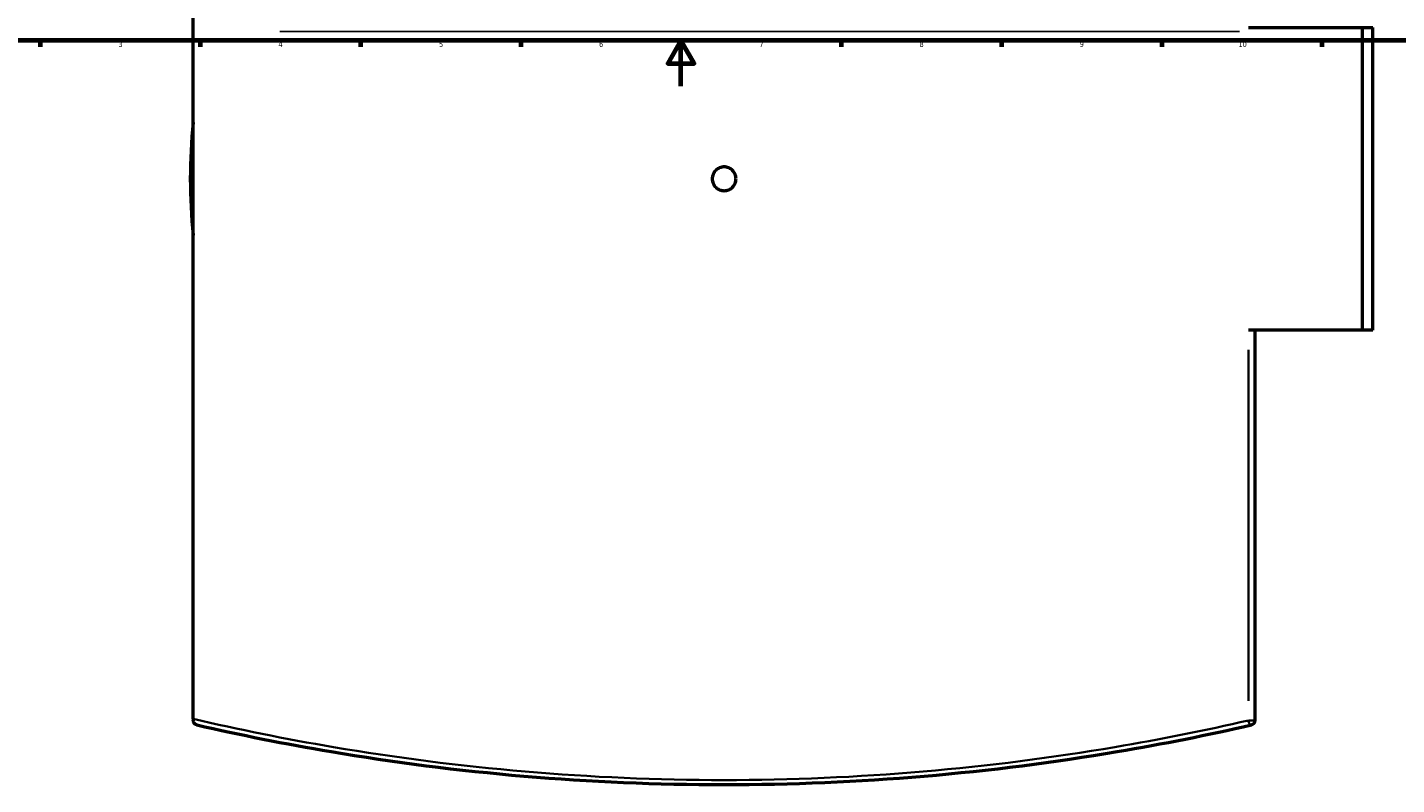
# Model space of a CAD drawing. Header units: millimetres. Extents: x -634 to 1183, y -305 to 935.
# Tile 4 of 12: x 135 to 734, y -305 to 26. Entities that reach past the tile are written whole.
import ezdxf

# ---------------------------------------------------------------- set-up
doc = ezdxf.new("R2010")
doc.units = ezdxf.units.MM
for name, color, linetype, lineweight in [('Border (ANSI)', 7, 'Continuous', 70), ('Sketch Geometry (ANSI)', 7, 'Continuous', 25), ('Visible (ANSI)', 7, 'Continuous', 50), ('Visible Narrow (ANSI)', 7, 'Continuous', 35)]:
    doc.layers.add(name, color=color, linetype=linetype, lineweight=lineweight)
doc.styles.add('Note Text (ANSI)', font='tahoma.ttf')

# ---------------------------------------------------------------- blocks, each defined once
blk = doc.blocks.new('Borders Default Border')
at = {"layer": 'Border (ANSI)'}
for p, q in [((140.17, 20), (140.17, 17.2)), ((210.25, 20), (210.25, 17.2)), ((280.33, 20), (280.33, 17.2)), ((350.42, 20), (350.42, 17.2)), ((490.58, 20), (490.58, 17.2)), ((560.67, 20), (560.67, 17.2)), ((630.75, 20), (630.75, 17.2)), ((700.83, 20), (700.83, 17.2))]:
    blk.add_line(p, q, dxfattribs=at)
at = {"layer": 'Border (ANSI)', "flags": 128}
for points in [[(20, 20), (20, 574), (821, 574), (821, 20), (20, 20)], [(420.5, 0), (420.5, 20), (414.73, 10), (426.27, 10), (420.5, 20)]]:
    blk.add_lwpolyline(points, dxfattribs=at)
at = {"layer": 'Border (ANSI)', "color": 5, "true_color": 0x0000ff, "char_height": 2.4, "attachment_point": 7, "style": 'Note Text (ANSI)'}
for s, insert in [('3', (174.46, 17.15)), ('4', (244.45, 17.2)), ('5', (314.67, 17.15)), ('6', (384.69, 17.15)), ('7', (454.8, 17.2)), ('8', (524.84, 17.15)), ('9', (594.92, 17.15)), ('10', (664.35, 17.15))]:
    blk.add_mtext(s, dxfattribs=dict(at, insert=insert))

msp = doc.modelspace()

# ---------------------------------------------------------------- linework, layer by layer
at = {"layer": 'Sketch Geometry (ANSI)'}
msp.add_line((245.03, 23.91), (664.82, 23.91), dxfattribs=at)
at = {"layer": 'Visible (ANSI)'}
for p, q in [((207.18, -276.71), (207.18, 195.75)), ((668.66, 25.77), (718.63, 25.77)), ((718.63, -106.73), (718.63, 25.77)), ((718.63, 25.77), (723.18, 25.77)), ((723.18, -106.73), (723.18, 25.77)), ((718.63, -106.73), (668.66, -106.73)), ((671.58, -277.39), (671.58, -106.73)), ((723.18, -106.73), (718.63, -106.73)), ((207.18, -276.71), (207.18, -277.39))]:
    msp.add_line(p, q, dxfattribs=at)
for centre, radius, start, end in [((439.38, -40.48), 233.5, 173.95122, 186.04878), ((669.58, -277.39), 2, 282.93294, 0)]:
    msp.add_arc(centre, radius, start, end, dxfattribs=at)
for points, knots in [([(444.58, -40.48), (444.58, -41.13), (444.45, -41.83), (443.91, -43.11), (443.51, -43.7), (442.59, -44.62), (442.01, -45.02), (440.72, -45.55), (440.03, -45.68), (438.72, -45.68), (438.03, -45.55), (436.74, -45.02), (436.16, -44.62), (435.24, -43.7), (434.84, -43.11), (434.31, -41.83), (434.18, -41.13), (434.18, -39.83), (434.31, -39.13), (434.84, -37.85), (435.24, -37.27), (436.16, -36.34), (436.74, -35.94), (438.03, -35.41), (438.72, -35.28), (440.03, -35.28), (440.72, -35.41), (442.01, -35.94), (442.59, -36.34), (443.51, -37.27), (443.91, -37.85), (444.45, -39.13), (444.58, -39.83), (444.58, -40.48)], [0, 0, 0, 0, 0.195879, 0.195879, 0.391757, 0.391757, 0.587636, 0.587636, 0.783514, 0.783514, 0.979393, 0.979393, 1.175272, 1.175272, 1.37115, 1.37115, 1.567029, 1.567029, 1.762907, 1.762907, 1.958786, 1.958786, 2.154665, 2.154665, 2.350543, 2.350543, 2.546422, 2.546422, 2.7423, 2.7423, 2.938179, 2.938179, 3.134058, 3.134058, 3.134058, 3.134058]), ([(208.73, -279.34), (208.73, -279.34), (208.72, -279.34), (208.47, -279.28), (208.22, -279.17), (207.78, -278.85), (207.6, -278.65), (207.37, -278.26), (207.28, -278.07), (207.2, -277.71), (207.18, -277.55), (207.18, -277.39)], [-0.3817842, -0.3817842, -0.3817842, -0.3817842, -0.3807827, -0.3807827, -0.2571634, -0.2571634, -0.1366503, -0.1366503, -0.0527959, -0.0527959, 0, 0, 0, 0]), ([(208.73, -279.34), (227.67, -283.69), (247.31, -287.63), (294.75, -295.66), (323.01, -299.3), (380.65, -304.21), (410.01, -305.48), (439.38, -305.48), (468.74, -305.48), (498.1, -304.21), (555.74, -299.3), (584, -295.66), (631.44, -287.63), (651.08, -283.69), (670.02, -279.34)], [2.038588, 2.038588, 2.038588, 2.038588, 8.551414, 8.551414, 17.343441, 17.343441, 26.135474, 26.135474, 26.135474, 34.927506, 34.927506, 43.719533, 43.719533, 50.23217, 50.23217, 50.23217, 50.23217])]:
    msp.add_open_spline(points, degree=3, knots=knots, dxfattribs=at)
at = {"layer": 'Visible Narrow (ANSI)'}
for p, q in [((668.66, -115.26), (668.66, -268.86)), ((668.84, -277.39), (671.57, -277.39))]:
    msp.add_line(p, q, dxfattribs=at)
msp.add_ellipse((669.58, -277.39), major_axis=(0.45, -1.95), ratio=0.449306, start_param=4.693257, end_param=6.199505, dxfattribs=at)
msp.add_open_spline([(668.66, -277.39), (649.83, -281.73), (630.31, -285.67), (583.15, -293.67), (555.05, -297.31), (497.75, -302.21), (468.57, -303.48), (439.38, -303.48), (410.19, -303.48), (381, -302.21), (323.7, -297.31), (295.6, -293.67), (247.4, -285.49), (226.9, -281.32), (207.18, -276.71)], degree=3, knots=[-50.23217, -50.23217, -50.23217, -50.23217, -43.719533, -43.719533, -34.927506, -34.927506, -26.135474, -26.135474, -26.135474, -17.343441, -17.343441, -8.551414, -8.551414, -1.701551, -1.701551, -1.701551, -1.701551], dxfattribs=at)

# ---------------------------------------------------------------- block references
msp.add_blockref('Borders Default Border', (0, 0))

doc.saveas('drawing.dxf')
